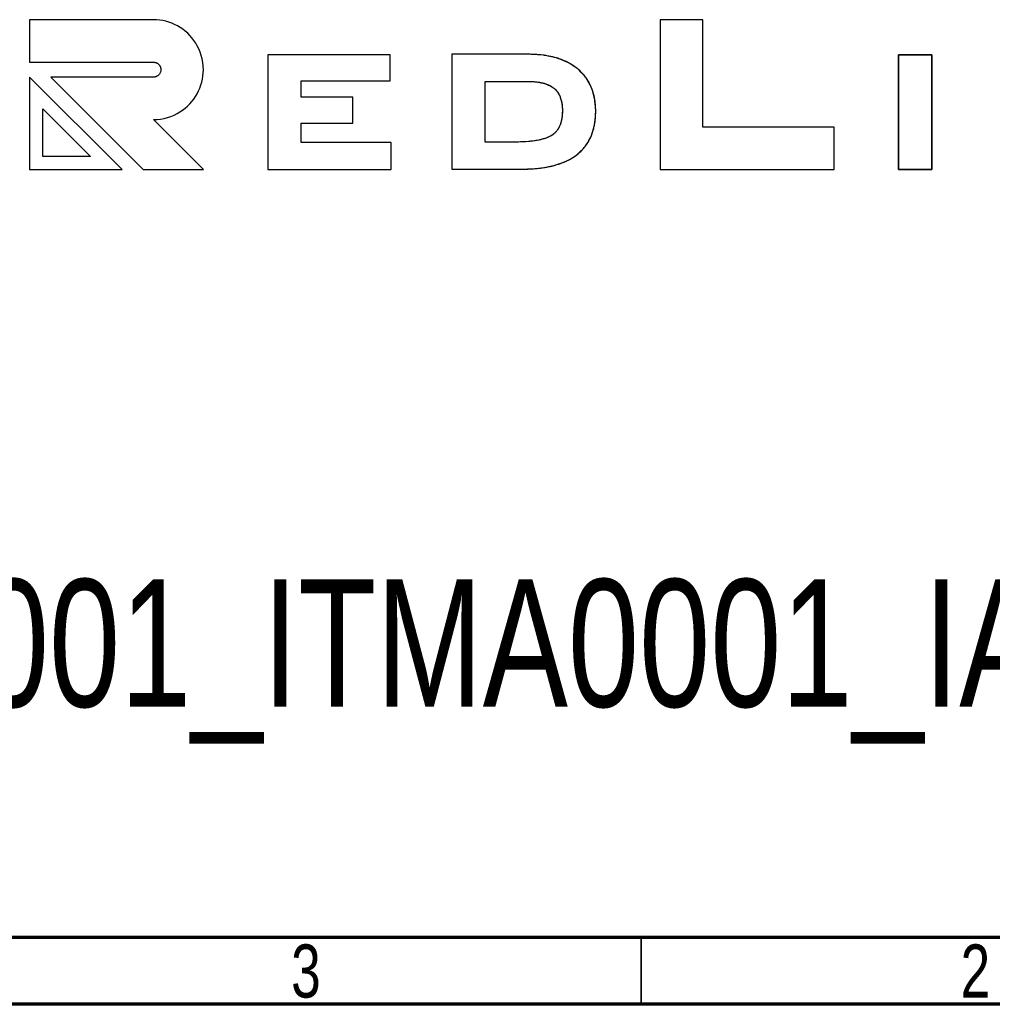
# Model space of a CAD drawing. Header units: millimetres. Extents: x 15 to 419, y 5 to 292.
# Tile 2 of 4: x 269 to 341, y 5 to 79. Entities that reach past the tile are written whole.
import ezdxf

# ---------------------------------------------------------------- set-up
doc = ezdxf.new("R2010")
doc.units = ezdxf.units.MM
doc.styles.add('SLDTEXTSTYLE0', font='TXT', dxfattribs={"width": 0.75})

msp = doc.modelspace()

# ---------------------------------------------------------------- linework, layer by layer
at = {"color": 7, "linetype": 'Continuous'}
for p, q in [((269.317, 78.544), (269.317, 75.372)), ((278.563, 78.544), (269.317, 78.544)), ((278.563, 78.544), (269.317, 78.544)), ((269.317, 78.544), (269.317, 75.372)), ((278.801, 78.536), (278.563, 78.544)), ((279.035, 78.514), (278.801, 78.536)), ((279.264, 78.478), (279.035, 78.514)), ((279.488, 78.428), (279.264, 78.478)), ((279.708, 78.365), (279.488, 78.428)), ((279.934, 78.284), (279.708, 78.365)), ((280.153, 78.189), (279.934, 78.284)), ((280.365, 78.081), (280.153, 78.189)), ((280.568, 77.96), (280.365, 78.081)), ((280.763, 77.827), (280.568, 77.96)), ((316.424, 78.544), (316.424, 67.344)), ((319.597, 78.544), (316.424, 78.544)), ((319.597, 78.544), (316.424, 78.544)), ((316.424, 78.544), (316.424, 67.344)), ((319.597, 70.516), (319.597, 78.544)), ((319.597, 70.516), (319.597, 78.544)), ((280.949, 77.682), (280.763, 77.827)), ((281.125, 77.526), (280.949, 77.682)), ((281.291, 77.359), (281.125, 77.526)), ((281.447, 77.182), (281.291, 77.359)), ((281.591, 76.995), (281.447, 77.182)), ((281.723, 76.799), (281.591, 76.995)), ((281.843, 76.595), (281.723, 76.799)), ((281.959, 76.363), (281.843, 76.595)), ((282.059, 76.122), (281.959, 76.363)), ((282.143, 75.874), (282.059, 76.122)), ((282.209, 75.617), (282.143, 75.874)), ((287.119, 75.925), (287.119, 67.343)), ((296.24, 75.925), (287.119, 75.925)), ((296.24, 75.925), (287.119, 75.925)), ((287.119, 75.925), (287.119, 67.343)), ((296.24, 73.976), (296.24, 75.925)), ((296.24, 73.976), (296.24, 75.925)), ((306.546, 75.96), (300.86, 75.96)), ((300.86, 75.96), (300.86, 67.379)), ((306.546, 75.96), (300.86, 75.96)), ((300.86, 75.96), (300.86, 67.379)), ((306.71, 75.959), (306.546, 75.96)), ((306.875, 75.955), (306.71, 75.959)), ((307.039, 75.948), (306.875, 75.955)), ((307.197, 75.939), (307.039, 75.948)), ((307.353, 75.926), (307.197, 75.939)), ((307.51, 75.911), (307.353, 75.926)), ((307.667, 75.893), (307.51, 75.911)), ((307.814, 75.873), (307.667, 75.893)), ((307.962, 75.85), (307.814, 75.873)), ((308.108, 75.824), (307.962, 75.85)), ((308.248, 75.795), (308.108, 75.824)), ((308.387, 75.764), (308.248, 75.795)), ((308.525, 75.729), (308.387, 75.764)), ((334.226, 75.914), (336.712, 75.914)), ((334.226, 67.344), (334.226, 75.914)), ((334.226, 75.914), (334.226, 67.344)), ((336.712, 75.914), (334.226, 75.914)), ((336.712, 75.914), (336.712, 67.344)), ((336.712, 67.344), (336.712, 75.914)), ((269.317, 75.372), (278.563, 75.372)), ((269.317, 75.372), (278.563, 75.372)), ((278.563, 75.372), (278.604, 75.37)), ((278.604, 75.37), (278.645, 75.366)), ((278.645, 75.366), (278.684, 75.358)), ((278.684, 75.358), (278.723, 75.349)), ((278.723, 75.349), (278.76, 75.336)), ((278.76, 75.336), (278.796, 75.321)), ((278.796, 75.321), (278.831, 75.303)), ((278.831, 75.303), (278.862, 75.285)), ((278.862, 75.285), (278.891, 75.266)), ((278.891, 75.266), (278.919, 75.244)), ((278.919, 75.244), (278.946, 75.221)), ((278.946, 75.221), (278.971, 75.196)), ((278.971, 75.196), (278.994, 75.169)), ((278.994, 75.169), (279.016, 75.141)), ((279.016, 75.141), (279.036, 75.112)), ((279.036, 75.112), (279.054, 75.081)), ((279.054, 75.081), (279.07, 75.05)), ((279.07, 75.05), (279.085, 75.017)), ((279.085, 75.017), (279.097, 74.983)), ((282.257, 75.354), (282.209, 75.617)), ((282.286, 75.085), (282.257, 75.354)), ((282.296, 74.81), (282.286, 75.085)), ((308.662, 75.691), (308.525, 75.729)), ((308.76, 75.661), (308.662, 75.691)), ((308.858, 75.63), (308.76, 75.661)), ((308.955, 75.596), (308.858, 75.63)), ((309.052, 75.561), (308.955, 75.596)), ((309.149, 75.522), (309.052, 75.561)), ((309.246, 75.482), (309.149, 75.522)), ((309.341, 75.44), (309.246, 75.482)), ((309.436, 75.395), (309.341, 75.44)), ((309.53, 75.348), (309.436, 75.395)), ((309.616, 75.303), (309.53, 75.348)), ((309.701, 75.255), (309.616, 75.303)), ((309.784, 75.206), (309.701, 75.255)), ((309.867, 75.154), (309.784, 75.206)), ((309.949, 75.1), (309.867, 75.154)), ((310.031, 75.044), (309.949, 75.1)), ((310.11, 74.985), (310.031, 75.044)), ((278.769, 74.29), (278.735, 74.278)), ((278.802, 74.305), (278.769, 74.29)), ((278.833, 74.321), (278.802, 74.305)), ((278.864, 74.339), (278.833, 74.321)), ((278.893, 74.359), (278.864, 74.339)), ((278.921, 74.381), (278.893, 74.359)), ((278.948, 74.404), (278.921, 74.381)), ((278.973, 74.429), (278.948, 74.404)), ((278.996, 74.455), (278.973, 74.429)), ((279.018, 74.483), (278.996, 74.455)), ((279.037, 74.513), (279.018, 74.483)), ((279.055, 74.543), (279.037, 74.513)), ((279.073, 74.578), (279.055, 74.543)), ((279.088, 74.614), (279.073, 74.578)), ((279.1, 74.652), (279.088, 74.614)), ((279.097, 74.983), (279.106, 74.95)), ((279.11, 74.69), (279.1, 74.652)), ((279.106, 74.95), (279.114, 74.916)), ((279.118, 74.73), (279.11, 74.69)), ((279.114, 74.916), (279.119, 74.882)), ((279.122, 74.77), (279.118, 74.73)), ((279.119, 74.882), (279.122, 74.847)), ((279.122, 74.847), (279.124, 74.811)), ((279.124, 74.811), (279.122, 74.77)), ((282.23, 74.11), (282.266, 74.339)), ((282.266, 74.339), (282.288, 74.573)), ((282.288, 74.573), (282.296, 74.81)), ((310.189, 74.925), (310.11, 74.985)), ((310.265, 74.862), (310.189, 74.925)), ((310.337, 74.801), (310.265, 74.862)), ((310.407, 74.738), (310.337, 74.801)), ((310.475, 74.673), (310.407, 74.738)), ((310.541, 74.606), (310.475, 74.673)), ((310.607, 74.537), (310.541, 74.606)), ((310.671, 74.466), (310.607, 74.537)), ((310.733, 74.393), (310.671, 74.466)), ((310.794, 74.318), (310.733, 74.393)), ((310.851, 74.242), (310.794, 74.318)), ((276.225, 67.344), (269.317, 74.251)), ((269.317, 74.251), (269.317, 67.344)), ((276.225, 67.344), (269.317, 74.251)), ((269.317, 74.251), (269.317, 67.344)), ((278.563, 74.251), (270.901, 74.251)), ((270.901, 74.251), (277.809, 67.344)), ((278.563, 74.251), (270.901, 74.251)), ((270.901, 74.251), (277.809, 67.344)), ((278.599, 74.253), (278.563, 74.251)), ((278.634, 74.256), (278.599, 74.253)), ((278.668, 74.261), (278.634, 74.256)), ((278.702, 74.269), (278.668, 74.261)), ((278.735, 74.278), (278.702, 74.269)), ((282.036, 73.44), (282.117, 73.666)), ((282.117, 73.666), (282.18, 73.885)), ((282.18, 73.885), (282.23, 74.11)), ((289.607, 72.763), (289.607, 73.976)), ((289.607, 73.976), (296.24, 73.976)), ((289.607, 72.763), (289.607, 73.976)), ((289.607, 73.976), (296.24, 73.976)), ((303.348, 69.404), (303.348, 73.935)), ((303.348, 73.935), (306.565, 73.935)), ((303.348, 69.404), (303.348, 73.935)), ((303.348, 73.935), (306.565, 73.935)), ((306.565, 73.935), (306.654, 73.934)), ((306.654, 73.934), (306.744, 73.932)), ((306.744, 73.932), (306.833, 73.929)), ((306.833, 73.929), (306.923, 73.924)), ((306.923, 73.924), (307.017, 73.918)), ((307.017, 73.918), (307.11, 73.909)), ((307.11, 73.909), (307.203, 73.899)), ((307.203, 73.899), (307.279, 73.889)), ((307.279, 73.889), (307.355, 73.877)), ((307.355, 73.877), (307.431, 73.865)), ((307.431, 73.865), (307.506, 73.85)), ((307.506, 73.85), (307.565, 73.838)), ((307.565, 73.838), (307.623, 73.824)), ((307.623, 73.824), (307.682, 73.809)), ((307.682, 73.809), (307.74, 73.794)), ((307.74, 73.794), (307.802, 73.775)), ((307.802, 73.775), (307.865, 73.755)), ((307.865, 73.755), (307.927, 73.733)), ((307.927, 73.733), (307.988, 73.709)), ((307.988, 73.709), (308.035, 73.69)), ((308.035, 73.69), (308.082, 73.669)), ((308.082, 73.669), (308.129, 73.647)), ((308.129, 73.647), (308.175, 73.624)), ((308.175, 73.624), (308.225, 73.597)), ((308.225, 73.597), (308.275, 73.569)), ((308.275, 73.569), (308.324, 73.538)), ((310.906, 74.166), (310.851, 74.242)), ((310.959, 74.088), (310.906, 74.166)), ((311.009, 74.009), (310.959, 74.088)), ((311.058, 73.929), (311.009, 74.009)), ((311.105, 73.846), (311.058, 73.929)), ((311.15, 73.761), (311.105, 73.846)), ((311.192, 73.676), (311.15, 73.761)), ((311.233, 73.589), (311.192, 73.676)), ((311.271, 73.502), (311.233, 73.589)), ((281.712, 72.805), (281.833, 73.009)), ((281.833, 73.009), (281.941, 73.221)), ((281.941, 73.221), (282.036, 73.44)), ((308.324, 73.538), (308.371, 73.507)), ((308.371, 73.507), (308.408, 73.481)), ((308.408, 73.481), (308.444, 73.454)), ((308.444, 73.454), (308.479, 73.426)), ((308.479, 73.426), (308.513, 73.396)), ((308.513, 73.396), (308.554, 73.36)), ((308.554, 73.36), (308.593, 73.322)), ((308.593, 73.322), (308.631, 73.283)), ((308.631, 73.283), (308.667, 73.242)), ((308.667, 73.242), (308.694, 73.209)), ((308.694, 73.209), (308.721, 73.176)), ((308.721, 73.176), (308.746, 73.141)), ((308.746, 73.141), (308.771, 73.106)), ((308.771, 73.106), (308.802, 73.058)), ((308.802, 73.058), (308.832, 73.009)), ((308.832, 73.009), (308.859, 72.959)), ((308.859, 72.959), (308.885, 72.908)), ((308.885, 72.908), (308.911, 72.854)), ((308.911, 72.854), (308.935, 72.798)), ((311.308, 73.411), (311.271, 73.502)), ((311.342, 73.32), (311.308, 73.411)), ((311.374, 73.227), (311.342, 73.32)), ((311.403, 73.134), (311.374, 73.227)), ((311.431, 73.039), (311.403, 73.134)), ((311.456, 72.943), (311.431, 73.039)), ((311.48, 72.846), (311.456, 72.943)), ((311.501, 72.749), (311.48, 72.846)), ((280.933, 71.927), (281.11, 72.083)), ((281.11, 72.083), (281.277, 72.249)), ((281.277, 72.249), (281.433, 72.425)), ((281.433, 72.425), (281.578, 72.611)), ((281.578, 72.611), (281.712, 72.805)), ((293.463, 72.763), (289.607, 72.763)), ((293.463, 72.763), (289.607, 72.763)), ((293.463, 70.814), (293.463, 72.763)), ((293.463, 70.814), (293.463, 72.763)), ((308.935, 72.798), (308.957, 72.742)), ((308.957, 72.742), (308.975, 72.694)), ((308.975, 72.694), (308.991, 72.644)), ((308.991, 72.644), (309.006, 72.595)), ((309.006, 72.595), (309.02, 72.545)), ((309.02, 72.545), (309.033, 72.495)), ((309.033, 72.495), (309.048, 72.428)), ((309.048, 72.428), (309.061, 72.362)), ((309.061, 72.362), (309.073, 72.295)), ((309.073, 72.295), (309.084, 72.22)), ((309.084, 72.22), (309.093, 72.145)), ((309.093, 72.145), (309.1, 72.07)), ((311.52, 72.651), (311.501, 72.749)), ((311.537, 72.547), (311.52, 72.651)), ((311.553, 72.443), (311.537, 72.547)), ((311.566, 72.338), (311.553, 72.443)), ((311.577, 72.233), (311.566, 72.338)), ((311.588, 72.1), (311.577, 72.233)), ((311.595, 71.966), (311.588, 72.1)), ((270.297, 71.885), (273.859, 68.324)), ((270.297, 68.324), (270.297, 71.885)), ((270.297, 68.324), (270.297, 71.885)), ((270.297, 71.885), (273.859, 68.324)), ((279.873, 71.315), (280.114, 71.415)), ((280.114, 71.415), (280.346, 71.531)), ((280.346, 71.531), (280.55, 71.651)), ((280.55, 71.651), (280.746, 71.783)), ((280.746, 71.783), (280.933, 71.927)), ((309.093, 71.344), (309.085, 71.277)), ((309.099, 71.412), (309.093, 71.344)), ((309.105, 71.498), (309.099, 71.412)), ((309.1, 72.07), (309.106, 71.995)), ((309.11, 71.584), (309.105, 71.498)), ((309.106, 71.995), (309.11, 71.916)), ((309.11, 71.916), (309.112, 71.836)), ((309.112, 71.671), (309.11, 71.584)), ((309.112, 71.836), (309.113, 71.757)), ((309.113, 71.757), (309.112, 71.671)), ((311.586, 71.256), (311.595, 71.403)), ((311.6, 71.832), (311.595, 71.966)), ((311.595, 71.403), (311.6, 71.55)), ((311.601, 71.698), (311.6, 71.832)), ((311.6, 71.55), (311.601, 71.698)), ((278.561, 71.079), (278.835, 71.089)), ((280.204, 69.435), (278.561, 71.079)), ((278.835, 71.089), (279.105, 71.118)), ((279.105, 71.118), (279.368, 71.166)), ((279.368, 71.166), (279.624, 71.232)), ((279.624, 71.232), (279.873, 71.315)), ((289.607, 69.369), (289.607, 70.814)), ((289.607, 70.814), (293.463, 70.814)), ((289.607, 69.369), (289.607, 70.814)), ((289.607, 70.814), (293.463, 70.814)), ((308.925, 70.642), (308.905, 70.596)), ((308.946, 70.695), (308.925, 70.642)), ((308.966, 70.749), (308.946, 70.695)), ((308.984, 70.804), (308.966, 70.749)), ((309, 70.858), (308.984, 70.804)), ((309.016, 70.915), (309, 70.858)), ((309.03, 70.971), (309.016, 70.915)), ((309.043, 71.028), (309.03, 70.971)), ((309.054, 71.085), (309.043, 71.028)), ((309.065, 71.143), (309.054, 71.085)), ((309.075, 71.21), (309.065, 71.143)), ((309.085, 71.277), (309.075, 71.21)), ((311.495, 70.6), (311.515, 70.699)), ((311.515, 70.699), (311.534, 70.81)), ((311.534, 70.81), (311.551, 70.921)), ((311.551, 70.921), (311.565, 71.033)), ((311.565, 71.033), (311.577, 71.144)), ((311.577, 71.144), (311.586, 71.256)), ((308.285, 69.883), (308.241, 69.857)), ((308.322, 69.906), (308.285, 69.883)), ((308.358, 69.929), (308.322, 69.906)), ((308.393, 69.954), (308.358, 69.929)), ((308.431, 69.982), (308.393, 69.954)), ((308.468, 70.011), (308.431, 69.982)), ((308.505, 70.042), (308.468, 70.011)), ((308.54, 70.074), (308.505, 70.042)), ((308.575, 70.107), (308.54, 70.074)), ((308.608, 70.141), (308.575, 70.107)), ((308.641, 70.177), (308.608, 70.141)), ((308.672, 70.213), (308.641, 70.177)), ((308.702, 70.251), (308.672, 70.213)), ((308.732, 70.291), (308.702, 70.251)), ((308.76, 70.331), (308.732, 70.291)), ((308.787, 70.373), (308.76, 70.331)), ((308.813, 70.415), (308.787, 70.373)), ((308.838, 70.459), (308.813, 70.415)), ((308.862, 70.504), (308.838, 70.459)), ((308.884, 70.55), (308.862, 70.504)), ((308.905, 70.596), (308.884, 70.55)), ((311.25, 69.82), (311.29, 69.915)), ((311.29, 69.915), (311.327, 70.011)), ((311.327, 70.011), (311.361, 70.108)), ((311.361, 70.108), (311.393, 70.206)), ((311.393, 70.206), (311.422, 70.305)), ((311.422, 70.305), (311.449, 70.402)), ((311.449, 70.402), (311.473, 70.501)), ((311.473, 70.501), (311.495, 70.6)), ((329.404, 70.516), (319.597, 70.516)), ((329.404, 70.516), (319.597, 70.516)), ((329.404, 67.344), (329.404, 70.516)), ((329.404, 67.344), (329.404, 70.516)), ((282.296, 67.344), (280.204, 69.435)), ((296.317, 69.369), (289.607, 69.369)), ((296.317, 69.369), (289.607, 69.369)), ((296.317, 67.343), (296.317, 69.369)), ((296.317, 67.343), (296.317, 69.369)), ((305.624, 69.404), (303.348, 69.404)), ((305.624, 69.404), (303.348, 69.404)), ((305.833, 69.406), (305.624, 69.404)), ((306.041, 69.41), (305.833, 69.406)), ((306.218, 69.417), (306.041, 69.41)), ((306.394, 69.427), (306.218, 69.417)), ((306.571, 69.441), (306.394, 69.427)), ((306.685, 69.451), (306.571, 69.441)), ((306.8, 69.463), (306.685, 69.451)), ((306.915, 69.477), (306.8, 69.463)), ((307.024, 69.492), (306.915, 69.477)), ((307.132, 69.509), (307.024, 69.492)), ((307.241, 69.528), (307.132, 69.509)), ((307.349, 69.549), (307.241, 69.528)), ((307.44, 69.569), (307.349, 69.549)), ((307.53, 69.59), (307.44, 69.569)), ((307.62, 69.613), (307.53, 69.59)), ((307.688, 69.633), (307.62, 69.613)), ((307.756, 69.653), (307.688, 69.633)), ((307.824, 69.676), (307.756, 69.653)), ((307.891, 69.699), (307.824, 69.676)), ((307.957, 69.724), (307.891, 69.699)), ((308.01, 69.746), (307.957, 69.724)), ((308.063, 69.769), (308.01, 69.746)), ((308.108, 69.789), (308.063, 69.769)), ((308.153, 69.811), (308.108, 69.789)), ((308.196, 69.833), (308.153, 69.811)), ((308.241, 69.857), (308.196, 69.833)), ((310.804, 69.065), (310.863, 69.143)), ((310.863, 69.143), (310.921, 69.224)), ((310.921, 69.224), (310.975, 69.305)), ((310.975, 69.305), (311.028, 69.389)), ((311.028, 69.389), (311.078, 69.474)), ((311.078, 69.474), (311.124, 69.558)), ((311.124, 69.558), (311.169, 69.644)), ((311.169, 69.644), (311.211, 69.731)), ((311.211, 69.731), (311.25, 69.82)), ((310.099, 68.385), (310.181, 68.446)), ((310.181, 68.446), (310.258, 68.508)), ((310.258, 68.508), (310.333, 68.571)), ((310.333, 68.571), (310.407, 68.637)), ((310.407, 68.637), (310.479, 68.704)), ((310.479, 68.704), (310.549, 68.774)), ((310.549, 68.774), (310.616, 68.844)), ((310.616, 68.844), (310.681, 68.916)), ((310.681, 68.916), (310.743, 68.99)), ((310.743, 68.99), (310.804, 69.065)), ((273.859, 68.324), (270.297, 68.324)), ((273.859, 68.324), (270.297, 68.324)), ((308.432, 67.64), (308.569, 67.676)), ((308.569, 67.676), (308.705, 67.716)), ((308.705, 67.716), (308.841, 67.759)), ((308.841, 67.759), (308.975, 67.805)), ((308.975, 67.805), (309.079, 67.843)), ((309.079, 67.843), (309.183, 67.884)), ((309.183, 67.884), (309.285, 67.927)), ((309.285, 67.927), (309.387, 67.972)), ((309.387, 67.972), (309.481, 68.017)), ((309.481, 68.017), (309.574, 68.063)), ((309.574, 68.063), (309.665, 68.112)), ((309.665, 68.112), (309.756, 68.163)), ((309.756, 68.163), (309.845, 68.216)), ((309.845, 68.216), (309.931, 68.27)), ((309.931, 68.27), (310.016, 68.327)), ((310.016, 68.327), (310.099, 68.385)), ((269.317, 67.344), (276.225, 67.344)), ((269.317, 67.344), (276.225, 67.344)), ((277.809, 67.344), (282.296, 67.344)), ((277.809, 67.344), (282.296, 67.344)), ((287.119, 67.343), (296.317, 67.343)), ((287.119, 67.343), (296.317, 67.343)), ((300.86, 67.379), (306.047, 67.379)), ((300.86, 67.379), (306.047, 67.379)), ((306.047, 67.379), (306.285, 67.381)), ((306.285, 67.381), (306.523, 67.387)), ((306.523, 67.387), (306.761, 67.398)), ((306.761, 67.398), (306.947, 67.41)), ((306.947, 67.41), (307.133, 67.425)), ((307.133, 67.425), (307.319, 67.443)), ((307.319, 67.443), (307.477, 67.462)), ((307.477, 67.462), (307.634, 67.483)), ((307.634, 67.483), (307.79, 67.507)), ((307.79, 67.507), (307.946, 67.534)), ((307.946, 67.534), (308.109, 67.566)), ((308.109, 67.566), (308.271, 67.601)), ((308.271, 67.601), (308.432, 67.64)), ((316.424, 67.344), (329.404, 67.344)), ((316.424, 67.344), (329.404, 67.344)), ((336.712, 67.344), (334.226, 67.344)), ((334.226, 67.344), (336.712, 67.344))]:
    msp.add_line(p, q, dxfattribs=at)
at = {"color": 7, "linetype": 'Continuous', "lineweight": 70}
for p, q in [((410, 10), (20, 10)), ((415, 5), (15, 5))]:
    msp.add_line(p, q, dxfattribs=at)
at = {"color": 7, "linetype": 'Continuous', "lineweight": 35}
msp.add_line((315, 10), (315, 5), dxfattribs=at)
at = {"color": 7, "linetype": 'Continuous', "flags": 128}
msp.add_lwpolyline([(269.316, 67.34), (269.316, 67.34)], dxfattribs=at)
at = {"color": 7, "linetype": 'Continuous'}
for points, knots in [([(307.666, 75.893), (307.039, 75.948), (306.546, 75.96), (306.71, 75.958), (306.546, 75.96)], [0, 0, 0, 0, 0.560293, 1, 1, 1, 1]), ([(308.661, 75.691), (308.108, 75.824), (307.667, 75.893), (307.814, 75.872), (307.667, 75.893)], [0, 0, 0, 0, 0.559935, 1, 1, 1, 1]), ([(309.53, 75.348), (309.052, 75.561), (308.662, 75.691), (308.793, 75.65), (308.662, 75.691)], [0, 0, 0, 0, 0.559667, 1, 1, 1, 1]), ([(310.265, 74.862), (309.867, 75.154), (309.53, 75.348), (309.644, 75.286), (309.53, 75.348)], [0, 0, 0, 0, 0.5595576, 1, 1, 1, 1]), ([(310.851, 74.242), (310.541, 74.606), (310.265, 74.862), (310.36, 74.779), (310.265, 74.862)], [0, 0, 0, 0, 0.559421, 1, 1, 1, 1]), ([(306.565, 73.935), (306.923, 73.924), (307.203, 73.899), (307.11, 73.909), (307.203, 73.899)], [0, 0, 0, 0, 0.560229, 1, 1, 1, 1]), ([(307.203, 73.899), (307.506, 73.85), (307.74, 73.794), (307.662, 73.814), (307.74, 73.794)], [0, 0, 0, 0, 0.561032, 1, 1, 1, 1]), ([(307.739, 73.794), (307.988, 73.709), (308.175, 73.624), (308.113, 73.654), (308.175, 73.624)], [0, 0, 0, 0, 0.560605, 1, 1, 1, 1]), ([(308.175, 73.624), (308.371, 73.507), (308.513, 73.396), (308.467, 73.434), (308.513, 73.396)], [0, 0, 0, 0, 0.560232, 1, 1, 1, 1]), ([(311.271, 73.502), (311.058, 73.929), (310.851, 74.242), (310.923, 74.139), (310.851, 74.242)], [0, 0, 0, 0, 0.559847, 1, 1, 1, 1]), ([(308.513, 73.396), (308.667, 73.242), (308.771, 73.106), (308.738, 73.153), (308.771, 73.106)], [0, 0, 0, 0, 0.560467, 1, 1, 1, 1]), ([(308.771, 73.106), (308.885, 72.908), (308.957, 72.742), (308.934, 72.798), (308.957, 72.742)], [0, 0, 0, 0, 0.5588913, 1, 1, 1, 1]), ([(311.52, 72.651), (311.403, 73.134), (311.271, 73.502), (311.318, 73.38), (311.271, 73.502)], [0, 0, 0, 0, 0.560062, 1, 1, 1, 1]), ([(308.957, 72.742), (309.033, 72.495), (309.073, 72.295), (309.061, 72.362), (309.073, 72.295)], [0, 0, 0, 0, 0.559708, 1, 1, 1, 1]), ([(309.073, 72.295), (309.106, 71.995), (309.113, 71.757), (309.112, 71.836), (309.113, 71.757)], [0, 0, 0, 0, 0.559719, 1, 1, 1, 1]), ([(311.601, 71.698), (311.577, 72.233), (311.52, 72.651), (311.542, 72.512), (311.52, 72.651)], [0, 0, 0, 0, 0.560004, 1, 1, 1, 1]), ([(309.113, 71.757), (309.099, 71.412), (309.065, 71.143), (309.078, 71.232), (309.065, 71.143)], [0, 0, 0, 0, 0.560306, 1, 1, 1, 1]), ([(311.514, 70.699), (311.586, 71.256), (311.601, 71.698), (311.599, 71.55), (311.601, 71.698)], [0, 0, 0, 0, 0.559781, 1, 1, 1, 1]), ([(308.925, 70.642), (308.813, 70.415), (308.702, 70.251), (308.741, 70.305), (308.702, 70.251)], [0, 0, 0, 0, 0.559858, 1, 1, 1, 1]), ([(309.064, 71.143), (309, 70.858), (308.925, 70.642), (308.952, 70.714), (308.925, 70.642)], [0, 0, 0, 0, 0.560272, 1, 1, 1, 1]), ([(311.25, 69.82), (311.422, 70.305), (311.515, 70.699), (311.487, 70.567), (311.515, 70.699)], [0, 0, 0, 0, 0.559571, 1, 1, 1, 1]), ([(308.393, 69.954), (308.285, 69.883), (308.196, 69.833), (308.226, 69.849), (308.196, 69.833)], [0, 0, 0, 0, 0.558678, 1, 1, 1, 1]), ([(308.702, 70.251), (308.54, 70.074), (308.393, 69.954), (308.443, 69.992), (308.393, 69.954)], [0, 0, 0, 0, 0.559083, 1, 1, 1, 1]), ([(306.57, 69.441), (306.041, 69.41), (305.624, 69.404), (305.763, 69.405), (305.624, 69.404)], [0, 0, 0, 0, 0.559954, 1, 1, 1, 1]), ([(307.349, 69.549), (306.915, 69.477), (306.571, 69.441), (306.685, 69.451), (306.571, 69.441)], [0, 0, 0, 0, 0.560032, 1, 1, 1, 1]), ([(307.957, 69.724), (307.62, 69.613), (307.349, 69.549), (307.44, 69.569), (307.349, 69.549)], [0, 0, 0, 0, 0.5599, 1, 1, 1, 1]), ([(308.196, 69.833), (308.063, 69.769), (307.957, 69.724), (307.993, 69.739), (307.957, 69.724)], [0, 0, 0, 0, 0.560298, 1, 1, 1, 1]), ([(310.804, 69.065), (311.078, 69.474), (311.25, 69.82), (311.196, 69.702), (311.25, 69.82)], [0, 0, 0, 0, 0.559823, 1, 1, 1, 1]), ([(309.387, 67.972), (309.845, 68.216), (310.181, 68.446), (310.07, 68.367), (310.181, 68.446)], [0, 0, 0, 0, 0.560116, 1, 1, 1, 1]), ([(310.181, 68.446), (310.549, 68.774), (310.804, 69.065), (310.722, 68.965), (310.804, 69.065)], [0, 0, 0, 0, 0.5598331, 1, 1, 1, 1]), ([(308.432, 67.64), (308.975, 67.805), (309.387, 67.972), (309.251, 67.914), (309.387, 67.972)], [0, 0, 0, 0, 0.560294, 1, 1, 1, 1]), ([(306.047, 67.379), (306.761, 67.398), (307.319, 67.443), (307.133, 67.426), (307.319, 67.443)], [0, 0, 0, 0, 0.56029, 1, 1, 1, 1]), ([(307.319, 67.443), (307.946, 67.534), (308.432, 67.64), (308.27, 67.602), (308.432, 67.64)], [0, 0, 0, 0, 0.560358, 1, 1, 1, 1])]:
    msp.add_open_spline(points, degree=3, knots=knots, dxfattribs=at)

# ---------------------------------------------------------------- texts
at = {"color": 7, "linetype": 'Continuous', "lineweight": 0, "attachment_point": 2, "style": 'SLDTEXTSTYLE0'}
for s, insert, char_height in [('ICS00001_AIMI0010_IRMA0001_ITMA0001_IAMA0001', (261.481, 36.747), 9.525), ('3', (289.96, 9.471), 3.969), ('2', (339.96, 9.471), 3.969)]:
    msp.add_mtext(s, dxfattribs=dict(at, insert=insert, char_height=char_height))

doc.saveas('drawing.dxf')
